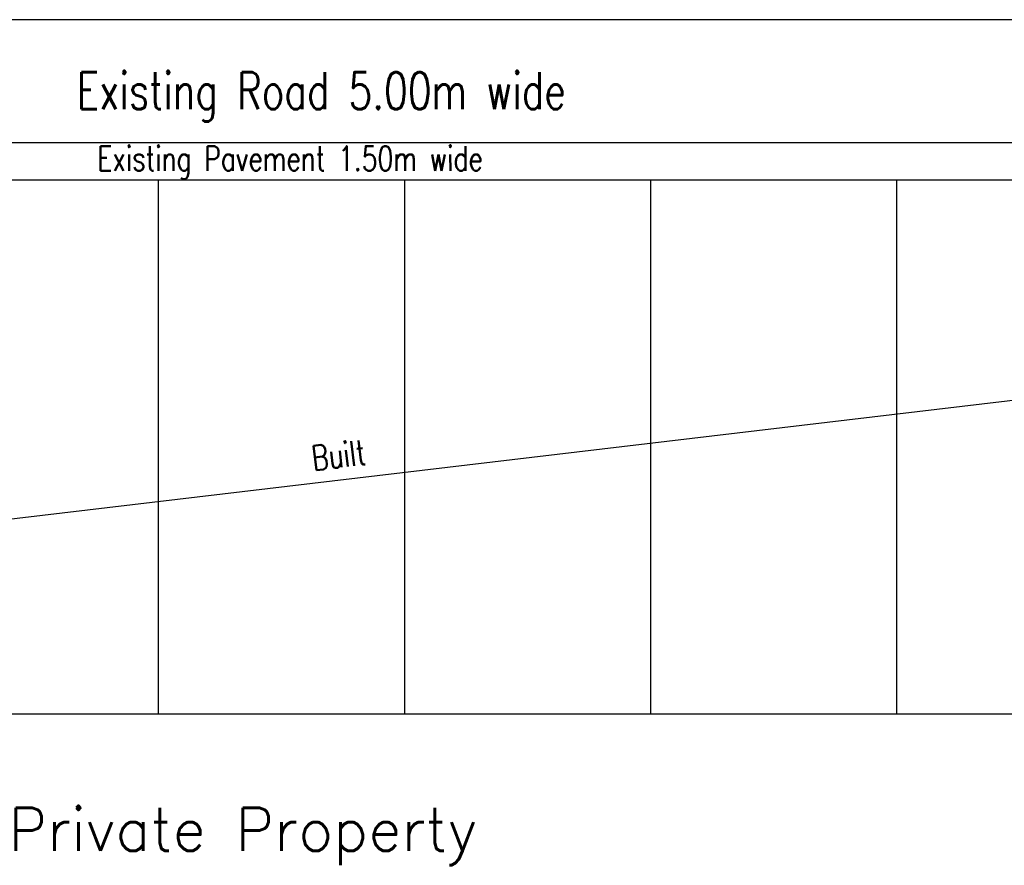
# Model space of a CAD drawing. Header units: millimetres. Extents: x 301 to 1479, y 491 to 1341.
# Tile 20 of 256: x 400 to 440, y 493 to 527. Entities that reach past the tile are written whole.
import ezdxf
from ezdxf.enums import TextEntityAlignment as Align

# ---------------------------------------------------------------- set-up
doc = ezdxf.new("R2010")
doc.units = ezdxf.units.MM
doc.header["$LTSCALE"] = 1.5
doc.header["$MEASUREMENT"] = 0
for name, color, linetype in [('BORDER', 5, 'Continuous'), ('boundary', 3, 'Continuous'), ('ROAD', 8, 'Continuous'), ('TEXT', 7, 'Continuous')]:
    doc.layers.add(name, color=color, linetype=linetype)
doc.styles.add('RS2', font='romans.shx', dxfattribs={"width": 0.75, "height": 1})
doc.styles.add('RS25', font='romans.shx', dxfattribs={"width": 0.75, "height": 1})
doc.styles.add('RS250', font='romans.shx', dxfattribs={"width": 0.75, "height": 10})
doc.styles.add('RS3', font='romans.shx', dxfattribs={"width": 0.75, "height": 1.5})
doc.dimstyles.new('BAM500', dxfattribs={"dimscale": 0.5, "dimtxt": 1, "dimasz": 1, "dimexe": 1, "dimexo": 1, "dimgap": 1, "dimtad": 1, "dimdec": 3, "dimzin": 0, "dimdsep": 46, "dimtxsty": 'RS25', "dimblk1": 'DOT', "dimblk2": 'DOT', "dimsah": 1, "dimcen": 3, "dimdle": 1.25, "dimse1": 1, "dimse2": 1, "dimclrd": 6, "dimclre": 6, "dimclrt": 7, "dimaunit": 1, "dimadec": 0, "dimazin": 0, "dimtfac": 0.75, "dimtdec": 3, "dimtmove": 0, "dimatfit": 3, "dimldrblk": 'DOT', "dimfxl": 1, "dimtvp": 1.5, "dimtolj": 1, "dimtzin": 0, "dimarcsym": 0})

# ---------------------------------------------------------------- blocks, each defined once
blk = doc.blocks.new('_DOT')
at = {"color": 0, "linetype": 'ByBlock'}
blk.add_line((-0.5, 0), (-1, 0), dxfattribs=at)
at = {"color": 0, "linetype": 'ByBlock', "const_width": 0.5}
blk.add_lwpolyline([(-0.25, 0, 1), (0.25, 0, 1)], format="xyb", close=True, dxfattribs=at)
blk = doc.blocks.new('*D7')
at = {"layer": 'BORDER', "color": 6, "lineweight": -2, "transparency": 16777216}
blk.add_line((333.01, 499.128), (492.912, 518.063), dxfattribs=at)
at = {"layer": 'DEFPOINTS', "color": 0, "transparency": 16777216}
for p in [(493.409, 518.122), (493.409, 518.122), (332.514, 499.069)]:
    blk.add_point(p, dxfattribs=at)
at = {"layer": 'BORDER', "color": 6, "lineweight": -2, "transparency": 16777216, "xscale": 0.5, "yscale": 0.5, "zscale": 0.5}
for p, rotation in [((493.409, 518.122), 6.753374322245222), ((332.514, 499.069), 186.7533743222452)]:
    blk.add_blockref('_DOT', p, dxfattribs=dict(at, rotation=rotation))
at = {"layer": 'BORDER', "color": 7, "transparency": 16777216, "insert": (412.844, 509.588), "char_height": 1, "attachment_point": 5, "rotation": 6.7534, "style": 'RS25'}
blk.add_mtext('\\A1;Built', dxfattribs=at)

msp = doc.modelspace()

# ---------------------------------------------------------------- linework, layer by layer
at = {"layer": 'boundary'}
for p, q in [((405.514, 520.769), (405.514, 499.069)), ((415.514, 520.769), (415.514, 499.069)), ((425.514, 520.769), (425.514, 499.069)), ((435.514, 520.769), (435.514, 499.069)), ((493.1485, 499.069), (332.5136, 499.069))]:
    msp.add_line(p, q, dxfattribs=at)
at = {"layer": 'ROAD'}
for p, q in [((489.9814, 527.269), (335.365, 527.269)), ((490.063, 522.269), (335.414, 522.269)), ((335.414, 520.769), (490.4295, 520.769))]:
    msp.add_line(p, q, dxfattribs=at)

# ---------------------------------------------------------------- texts
at = {"layer": 'TEXT', "linetype": 'Continuous', "style": 'RS3', "width": 0.75}
msp.add_text('Existing Road 5.00m wide ', height=1.5, dxfattribs=at).set_placement((412.5222, 524.3833), align=Align.MIDDLE_CENTER)
at = {"layer": 'TEXT', "style": 'RS2', "width": 0.75}
msp.add_text('Existing Pavement 1.50m wide', height=1, rotation=0.01044, dxfattribs=at).set_placement((403.0468, 521.1333))
at = {"layer": 'TEXT', "style": 'RS250'}
msp.add_text('Private Property', height=1.75, dxfattribs=at).set_placement((408.9492, 494.1449), align=Align.MIDDLE)

# ---------------------------------------------------------------- dimensions: what is measured, and where the dimension line sits
at = {"layer": 'BORDER'}
dim = msp.add_aligned_dim(p1=(332.5136, 499.069), p2=(493.4086, 518.1218), distance=0, text='Built', dimstyle='BAM500', dxfattribs=at)
dim.commit()
dim.dimension.update_dxf_attribs({"geometry": '*D7', "text_midpoint": (412.8435, 509.5885)})

doc.saveas('drawing.dxf')
